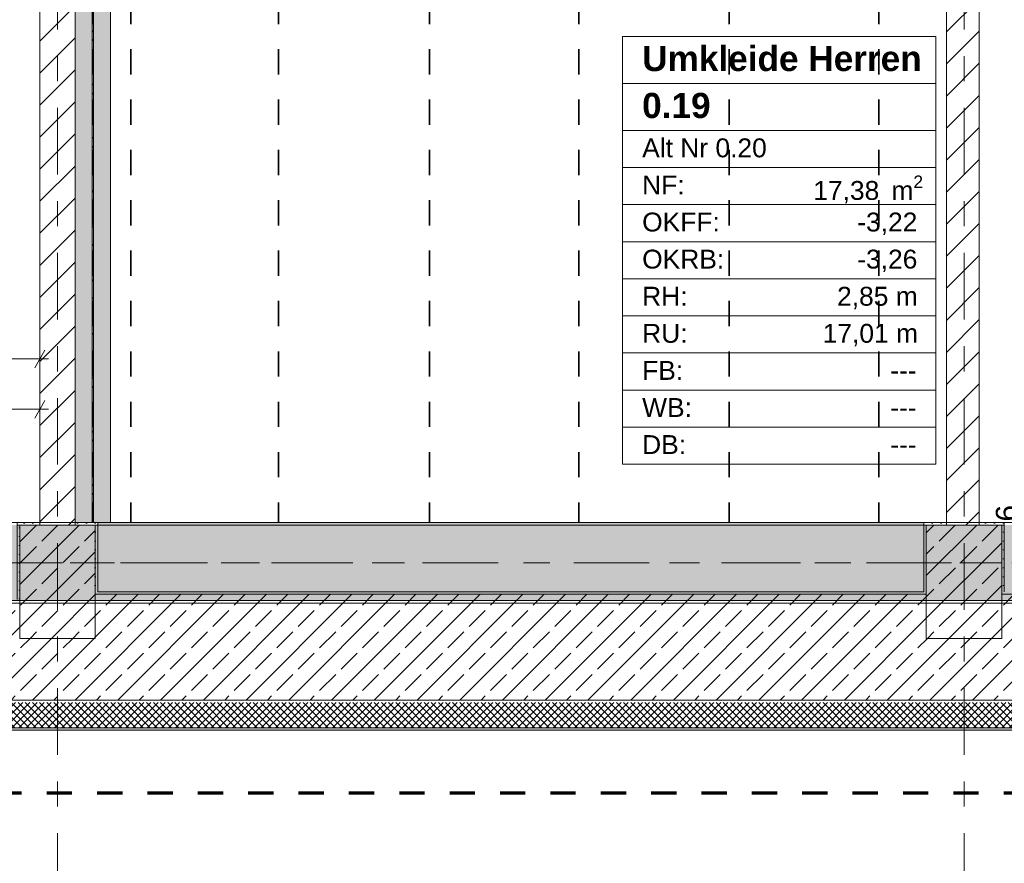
# Model space of a CAD drawing. Header units: metres. Extents: x -3.6 to 84.5, y -11 to 16.8.
# Tile 33 of 76: x 25.6 to 29.5, y -0.6 to 2.7. Entities that reach past the tile are written whole.
import ezdxf

# ---------------------------------------------------------------- set-up
doc = ezdxf.new("R2010")
doc.units = ezdxf.units.M
doc.header["$MEASUREMENT"] = 0
for name, pattern in [('Achse', [0.2, 0.1, -0.05, 0, -0.05]), ('Strichlinie doppelt', [0.546806, 0.264583, -0.105833, 0.070556, -0.105833]), ('Strichlinie eng', [0.115, 0.075, -0.04]), ('Wipeout_Contour', [1, 0, -1])]:
    doc.linetypes.add(name, pattern=pattern)
for name, color, linetype in [('155 - Bemaßung_ Beschriftung.Ausbau - Deckenelemente', 7, 'Continuous'), ('301 - Elemente.Linie', 7, 'Continuous'), ('401 - Zone.Raum_ Raumbegrenzung_ Whg.', 7, 'Continuous'), ('451 - Universal.Achsen Raster', 7, 'Continuous'), ('604 - Struktur.Wand Aussen', 7, 'Continuous'), ('605 - Struktur.Wand Innen', 7, 'Continuous'), ('607 - Struktur.Stütze', 7, 'Continuous'), ('608 - Struktur.Träger', 7, 'Continuous'), ('612 - Struktur.Stahlbau', 7, 'Continuous'), ('Neubau_612 - Struktur.Stahlbau', 7, 'Continuous')]:
    doc.layers.add(name, color=color, linetype=linetype)
doc.styles.add('ERSTELLTER_STIL_1', font='txt')
doc.styles.add('ERSTELLTER_STIL_2', font='txt')
doc.dimstyles.new('ERSTELLTER_STIL__1', dxfattribs={"dimtxt": 0.1, "dimasz": 0.0532, "dimexe": 0.18, "dimexo": 0.0625, "dimgap": 0, "dimtad": 1, "dimtih": 1, "dimtoh": 1, "dimzin": 0, "dimdsep": 46, "dimtxsty": 'ERSTELLTER_STIL_2', "dimblk": 'ARROWHEAD_2', "dimblk1": 'ARROWHEAD_2', "dimblk2": 'ARROWHEAD_2', "dimcen": 0.09, "dimse1": 1, "dimse2": 1, "dimclrd": 7, "dimclre": 7, "dimclrt": 7, "dimazin": 0, "dimtfac": 1, "dimtdec": 4, "dimtmove": 0, "dimatfit": 3, "dimfxl": 1, "dimtolj": 1, "dimtzin": 0, "dimarcsym": 0})
doc.dimstyles.new('ERSTELLTER_STIL__3', dxfattribs={"dimtxt": 0.085, "dimasz": 0.0532, "dimexe": 0.18, "dimexo": 0.0625, "dimgap": 0, "dimtad": 1, "dimtih": 1, "dimtoh": 1, "dimzin": 0, "dimdsep": 46, "dimtxsty": 'ERSTELLTER_STIL_2', "dimblk": 'ARROWHEAD_2', "dimblk1": 'ARROWHEAD_2', "dimblk2": 'ARROWHEAD_2', "dimcen": 0.09, "dimse1": 1, "dimse2": 1, "dimclrd": 256, "dimclre": 256, "dimclrt": 256, "dimazin": 0, "dimtfac": 1, "dimtdec": 4, "dimtmove": 0, "dimatfit": 3, "dimfxl": 1, "dimtolj": 1, "dimtzin": 0, "dimarcsym": 0})
doc.dimstyles.new('ERSTELLTER_STIL__4', dxfattribs={"dimtxt": 0.085, "dimasz": 0.0532, "dimexe": 0.18, "dimexo": 0.0625, "dimgap": 0, "dimtad": 1, "dimzin": 0, "dimdsep": 46, "dimtxsty": 'ERSTELLTER_STIL_2', "dimblk": 'ARROWHEAD_2', "dimblk1": 'ARROWHEAD_2', "dimblk2": 'ARROWHEAD_2', "dimcen": 0.09, "dimse1": 1, "dimse2": 1, "dimclrd": 256, "dimclre": 256, "dimclrt": 256, "dimazin": 0, "dimtfac": 1, "dimtdec": 4, "dimtmove": 2, "dimatfit": 3, "dimfxl": 1, "dimtolj": 1, "dimtzin": 0, "dimarcsym": 0})
pattern_1 = [(45, (0, 0), (-0.0636396, 0.0636396), [])]
pattern_2 = [(0, (0, 0), (0, 0.08660254), [0, -0.05]), (0, (0.025, 0.0433), (0, 0.08660254), [0, -0.05])]
pattern_3 = [(45, (0, 0), (-0.014142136, 0.014142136), []), (135, (0, 0), (0.014142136, 0.014142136), [])]
pattern_4 = [(45, (0, 0), (-0.08485281, 0.08485281), []), (45, (-0.04243, 0.04243), (-0.08485281, 0.08485281), [0.09, -0.03])]
pattern_5 = [(45, (0, 0), (-0.01767767, 0.01767767), [0, -0.025])]

# ---------------------------------------------------------------- blocks, each defined once
blk = doc.blocks.new('*D174')
at = {"layer": '155 - Bemaßung_ Beschriftung.Ausbau - Deckenelemente', "color": 7, "linetype": 'Continuous', "lineweight": 5}
for p, q in [((25.442, 4.4375), (25.442, 4.5425)), ((25.66, 4.4375), (25.66, 4.5425)), ((25.4622, 4.525), (25.4218, 4.455)), ((25.6398, 4.455), (25.6802, 4.525)), ((25.442, 4.49), (25.66, 4.49)), ((25.66, 4.49), (25.6942, 4.49))]:
    blk.add_line(p, q, dxfattribs=at)
at = {"layer": '155 - Bemaßung_ Beschriftung.Ausbau - Deckenelemente', "color": 7, "lineweight": 5, "insert": (25.6802, 4.5089), "char_height": 0.1, "attachment_point": 7, "style": 'ERSTELLTER_STIL_2'}
blk.add_mtext('\\A1;{\\pql;\\fArial|b0|i0|c0|p38;21\\fArial|b0|i0|c0|p38;\\A1{\\H.66x;\\S8^  ;}}', dxfattribs=at)
blk = doc.blocks.new('ARROWHEAD_2')
at = {"color": 0, "linetype": 'Continuous', "lineweight": 0}
for p, q in [((0, 0), (-1, 0)), ((-0.378, -0.655), (0.378, 0.655))]:
    blk.add_line(p, q, dxfattribs=at)
blk = doc.blocks.new('*D374')
at = {"layer": '155 - Bemaßung_ Beschriftung.Ausbau - Deckenelemente', "color": 92, "linetype": 'Continuous', "lineweight": 9, "true_color": 0x00be00}
for p, q in [((29.5945, 0.7498), (29.5245, 0.7902)), ((29.5595, 0.77), (29.5595, 0.8042)), ((29.612, 0.77), (29.507, 0.77)), ((29.5595, 0.71), (29.5595, 0.77)), ((29.612, 0.71), (29.507, 0.71)), ((29.5245, 0.7302), (29.5945, 0.6898)), ((29.5595, 0.6758), (29.5595, 0.71))]:
    blk.add_line(p, q, dxfattribs=at)
at = {"layer": '155 - Bemaßung_ Beschriftung.Ausbau - Deckenelemente', "color": 92, "lineweight": 9, "true_color": 0x00be00, "insert": (29.5425, 0.7139), "char_height": 0.085, "attachment_point": 7, "rotation": 90, "style": 'ERSTELLTER_STIL_2'}
blk.add_mtext('\\A1;{\\pql;\\fArial|b0|i0|c0|p38;6}', dxfattribs=at)
blk = doc.blocks.new('*D375')
at = {"layer": '155 - Bemaßung_ Beschriftung.Ausbau - Deckenelemente', "color": 92, "linetype": 'Continuous', "lineweight": 9, "true_color": 0x00be00}
for p, q in [((22.478, 1.3075), (22.478, 1.4125)), ((25.66, 1.3075), (25.66, 1.4125)), ((22.4982, 1.395), (22.4578, 1.325)), ((25.6398, 1.325), (25.6802, 1.395)), ((22.4438, 1.36), (22.478, 1.36)), ((22.478, 1.36), (25.66, 1.36)), ((25.66, 1.36), (25.6942, 1.36))]:
    blk.add_line(p, q, dxfattribs=at)
at = {"layer": '155 - Bemaßung_ Beschriftung.Ausbau - Deckenelemente', "color": 92, "lineweight": 9, "true_color": 0x00be00, "insert": (23.9346, 1.3605), "char_height": 0.085, "attachment_point": 7, "style": 'ERSTELLTER_STIL_2'}
blk.add_mtext('\\A1;{\\pql;\\fArial|b0|i0|c0|p38;3,18\\fArial|b0|i0|c0|p38;\\A1{\\H.66x;\\S2^  ;}}', dxfattribs=at)
blk = doc.blocks.new('*D376')
at = {"layer": '155 - Bemaßung_ Beschriftung.Ausbau - Deckenelemente', "color": 92, "linetype": 'Continuous', "lineweight": 9, "true_color": 0x00be00}
for p, q in [((22.603, 1.1075), (22.603, 1.2125)), ((25.66, 1.1075), (25.66, 1.2125)), ((22.6232, 1.195), (22.5828, 1.125)), ((25.6398, 1.125), (25.6802, 1.195)), ((22.5688, 1.16), (22.603, 1.16)), ((22.603, 1.16), (25.66, 1.16)), ((25.66, 1.16), (25.6942, 1.16))]:
    blk.add_line(p, q, dxfattribs=at)
at = {"layer": '155 - Bemaßung_ Beschriftung.Ausbau - Deckenelemente', "color": 92, "lineweight": 9, "true_color": 0x00be00, "insert": (23.9971, 1.1605), "char_height": 0.085, "attachment_point": 7, "style": 'ERSTELLTER_STIL_2'}
blk.add_mtext('\\A1;{\\pql;\\fArial|b0|i0|c0|p38;3,05\\fArial|b0|i0|c0|p38;\\A1{\\H.66x;\\S7^  ;}}', dxfattribs=at)

msp = doc.modelspace()

# ---------------------------------------------------------------- hatches: boundary and pattern name
at = {"layer": '604 - Struktur.Wand Aussen', "linetype": 'Continuous', "lineweight": 0, "true_color": 0x000000}
h = msp.add_hatch(dxfattribs=at)
h.set_pattern_fill('Gips_0001', color=18, style=0, pattern_type=2)
h.set_pattern_definition(pattern_5)
h.paths.add_polyline_path([(25.89, 0.435), (25.89, 0.425), (29.17, 0.425), (29.17, 0.435)])
h = msp.add_hatch(dxfattribs=at)
h.set_pattern_fill('Beton__Stahlbeton_0001', color=18, style=0, pattern_type=2)
h.set_pattern_definition(pattern_4)
h.paths.add_polyline_path([(18.68, 0.25), (18.53, 0.25), (18.53, 0.005), (25.73, 0.005), (25.73, 0.25), (25.58, 0.25), (25.58, 0.395), (22.28, 0.395), (22.28, 0.25), (21.98, 0.25), (21.98, 0.395), (18.68, 0.395)])
h = msp.add_hatch(dxfattribs=at)
h.set_pattern_fill('Beton__Stahlbeton_0001', color=18, style=0, pattern_type=2)
h.set_pattern_definition(pattern_4)
h.paths.add_polyline_path([(25.88, 0.25), (25.73, 0.25), (25.73, 0.005), (32.93, 0.005), (32.93, 0.25), (32.78, 0.25), (32.78, 0.425), (29.48, 0.425), (29.48, 0.25), (29.18, 0.25), (29.18, 0.425), (25.88, 0.425)])
h = msp.add_hatch(dxfattribs=at)
h.set_pattern_fill('Dämmung__hart_2_0001', color=18, style=0, pattern_type=2)
h.set_pattern_definition(pattern_3)
h.paths.add_polyline_path([(18.53, -0.105), (25.73, -0.105), (25.73, -0.005), (18.53, -0.005)])
h = msp.add_hatch(dxfattribs=at)
h.set_pattern_fill('Dämmung__hart_2_0001', color=18, style=0, pattern_type=2)
h.set_pattern_definition(pattern_3)
h.paths.add_polyline_path([(25.73, -0.105), (32.93, -0.105), (32.93, -0.005), (25.73, -0.005)])
h = msp.add_hatch(dxfattribs=at)
h.set_pattern_fill('Verputz_0001', color=18, style=0, pattern_type=2)
h.set_pattern_definition(pattern_2)
h.paths.add_polyline_path([(18.53, -0.115), (25.73, -0.115), (25.73, -0.105), (18.53, -0.105)])
h = msp.add_hatch(dxfattribs=at)
h.set_pattern_fill('Verputz_0001', color=18, style=0, pattern_type=2)
h.set_pattern_definition(pattern_2)
h.paths.add_polyline_path([(25.73, -0.115), (32.93, -0.115), (32.93, -0.105), (25.73, -0.105)])
at = {"layer": '607 - Struktur.Stütze', "linetype": 'Continuous', "lineweight": 0, "true_color": 0x000000}
h = msp.add_hatch(dxfattribs=at)
h.set_pattern_fill('Gips_0001', color=18, style=0, pattern_type=2)
h.set_pattern_definition(pattern_5)
h.paths.add_polyline_path([(25.88, 0.435), (25.88, 0.425), (25.89, 0.425), (25.89, 0.435)])
h = msp.add_hatch(dxfattribs=at)
h.set_pattern_fill('Gips_0001', color=18, style=0, pattern_type=2)
h.set_pattern_definition(pattern_5)
h.paths.add_polyline_path([(29.18, 0.435), (29.17, 0.435), (29.17, 0.425), (29.18, 0.425)])
h = msp.add_hatch(dxfattribs=at)
h.set_pattern_fill('Gips_0001', color=18, style=0, pattern_type=2)
h.set_pattern_definition(pattern_5)
h.paths.add_polyline_path([(29.49, 0.435), (29.48, 0.435), (29.48, 0.425), (29.49, 0.425)])
at = {"layer": '608 - Struktur.Träger', "linetype": 'Continuous', "lineweight": 0, "true_color": 0x000000}
h = msp.add_hatch(dxfattribs=at)
h.set_pattern_fill('Gips_0001', color=18, style=0, pattern_type=2)
h.set_pattern_definition(pattern_5)
h.paths.add_polyline_path([(25.89, 0.7), (29.17, 0.7), (29.17, 0.71), (25.89, 0.71)])
at = {"layer": 'Neubau_612 - Struktur.Stahlbau', "linetype": 'Continuous', "lineweight": 0, "true_color": 0x000000}
h = msp.add_hatch(dxfattribs=at)
h.set_pattern_fill('Metall__Stahl_0001', color=18, style=0, pattern_type=2)
h.set_pattern_definition([(135, (0, 0), (0.053033, 0.053033), []), (135, (-0.01768, -0.01768), (0.053033, 0.053033), [])])
h.paths.add_polyline_path([(25.8672, 5.19), (25.8672, 0.71), (25.8727, 0.71), (25.8727, 5.19)])

# ---------------------------------------------------------------- linework, layer by layer
at = {"layer": '155 - Bemaßung_ Beschriftung.Ausbau - Deckenelemente', "color": 7, "linetype": 'Achse', "lineweight": 35}
for p, q in [((26.022, 5.19), (26.022, 0.71)), ((26.608, 5.19), (26.608, 0.71)), ((27.208, 5.19), (27.208, 0.71)), ((27.801, 5.19), (27.801, 0.71)), ((28.397, 5.19), (28.397, 0.71)), ((28.992, 5.19), (28.992, 0.71))]:
    msp.add_line(p, q, dxfattribs=at)
at = {"layer": '401 - Zone.Raum_ Raumbegrenzung_ Whg.', "color": 7, "linetype": 'Continuous', "lineweight": 9}
for p, q in [((29.2184, 2.6408), (27.9732, 2.6408)), ((27.9732, 2.6408), (27.9732, 0.9417)), ((27.9732, 2.6408), (29.2184, 2.6408)), ((27.9732, 2.4542), (27.9732, 2.6408)), ((29.2184, 0.9417), (29.2184, 2.6408)), ((29.2184, 2.6408), (29.2184, 2.4542)), ((29.2184, 2.4542), (27.9732, 2.4542)), ((27.9732, 2.4542), (29.2184, 2.4542)), ((27.9732, 2.2676), (27.9732, 2.4542)), ((29.2184, 2.4542), (29.2184, 2.2676)), ((29.2184, 2.2676), (27.9732, 2.2676)), ((27.9732, 2.2676), (29.2184, 2.2676)), ((27.9732, 2.1203), (27.9732, 2.2676)), ((29.2184, 2.2676), (29.2184, 2.1203)), ((29.2184, 2.1203), (27.9732, 2.1203)), ((27.9732, 2.1203), (29.2184, 2.1203)), ((27.9732, 1.973), (27.9732, 2.1203)), ((29.2184, 2.1203), (29.2184, 1.973)), ((29.2184, 1.973), (27.9732, 1.973)), ((27.9732, 1.973), (29.2184, 1.973)), ((27.9732, 1.8256), (27.9732, 1.973)), ((29.2184, 1.973), (29.2184, 1.8256)), ((29.2184, 1.8256), (27.9732, 1.8256)), ((27.9732, 1.8256), (29.2184, 1.8256)), ((27.9732, 1.6783), (27.9732, 1.8256)), ((29.2184, 1.8256), (29.2184, 1.6783)), ((29.2184, 1.6783), (27.9732, 1.6783)), ((27.9732, 1.6783), (29.2184, 1.6783)), ((27.9732, 1.531), (27.9732, 1.6783)), ((29.2184, 1.6783), (29.2184, 1.531)), ((29.2184, 1.531), (27.9732, 1.531)), ((27.9732, 1.531), (29.2184, 1.531)), ((27.9732, 1.3837), (27.9732, 1.531)), ((29.2184, 1.531), (29.2184, 1.3837)), ((29.2184, 1.3837), (27.9732, 1.3837)), ((27.9732, 1.3837), (29.2184, 1.3837)), ((27.9732, 1.2364), (27.9732, 1.3837)), ((29.2184, 1.3837), (29.2184, 1.2364)), ((29.2184, 1.2364), (27.9732, 1.2364)), ((27.9732, 1.2364), (29.2184, 1.2364)), ((27.9732, 1.089), (27.9732, 1.2364)), ((29.2184, 1.2364), (29.2184, 1.089)), ((29.2184, 1.089), (27.9732, 1.089)), ((27.9732, 1.089), (29.2184, 1.089)), ((27.9732, 0.9417), (27.9732, 1.089)), ((29.2184, 1.089), (29.2184, 0.9417)), ((27.9732, 0.9417), (29.2184, 0.9417)), ((29.2184, 0.9417), (27.9732, 0.9417))]:
    msp.add_line(p, q, dxfattribs=at)
at = {"layer": '451 - Universal.Achsen Raster', "color": 160, "linetype": 'Strichlinie doppelt', "lineweight": 9, "true_color": 0x3232ff}
msp.add_line((64.935, 0.55), (-3.175, 0.55), dxfattribs=at)
at = {"layer": '604 - Struktur.Wand Aussen', "color": 7, "linetype": 'Continuous', "lineweight": 18}
for p, q in [((29.18, 0.425), (25.88, 0.425)), ((32.78, 0.425), (29.48, 0.425)), ((18.53, 0.005), (25.73, 0.005)), ((25.73, 0.005), (32.93, 0.005))]:
    msp.add_line(p, q, dxfattribs=at)
at = {"layer": '604 - Struktur.Wand Aussen', "color": 7, "linetype": 'Continuous', "lineweight": 13}
for p, q in [((18.53, -0.105), (25.73, -0.105)), ((25.73, -0.105), (32.93, -0.105))]:
    msp.add_line(p, q, dxfattribs=at)
at = {"layer": '604 - Struktur.Wand Aussen', "color": 7, "linetype": 'Continuous', "lineweight": 13, "flags": 128}
for points in [[(29.17, 0.435), (25.89, 0.435)], [(18.53, -0.115), (25.73, -0.115)], [(25.73, -0.115), (32.93, -0.115)]]:
    msp.add_lwpolyline(points, dxfattribs=at)
at = {"layer": '608 - Struktur.Träger', "color": 7, "linetype": 'Continuous', "lineweight": 5}
for p, q in [((25.89, 0.71), (25.89, 0.7)), ((29.17, 0.71), (25.89, 0.71)), ((29.17, 0.71), (29.17, 0.7))]:
    msp.add_line(p, q, dxfattribs=at)
at = {"layer": '608 - Struktur.Träger', "color": 7, "linetype": 'Continuous', "lineweight": 13}
for p, q in [((29.17, 0.7), (25.89, 0.7)), ((0.38, 0.39), (61.88, 0.39))]:
    msp.add_line(p, q, dxfattribs=at)
at = {"layer": '608 - Struktur.Träger', "color": 7, "linetype": 'Achse', "lineweight": 9}
msp.add_line((0.38, 0.55), (61.88, 0.55), dxfattribs=at)
at = {"layer": '608 - Struktur.Träger', "color": 7, "linetype": 'Continuous', "lineweight": 13, "flags": 128}
msp.add_lwpolyline([(61.88, 0.4), (61.57, 0.4), (58.29, 0.4), (57.97, 0.4), (54.69, 0.4), (54.37, 0.4), (51.09, 0.4), (25.57, 0.4), (22.29, 0.4), (21.97, 0.4), (18.69, 0.4), (0.38, 0.4)], dxfattribs=at)
at = {"layer": 'Neubau_612 - Struktur.Stahlbau', "color": 1, "linetype": 'Continuous', "lineweight": 9}
for p, q in [((25.8672, 5.19), (25.8672, 0.71)), ((25.8727, 5.19), (25.8727, 0.71)), ((25.8727, 0.71), (25.8672, 0.71))]:
    msp.add_line(p, q, dxfattribs=at)
at = {"layer": 'Neubau_612 - Struktur.Stahlbau', "color": 1, "linetype": 'Achse', "lineweight": 9}
msp.add_line((25.87, 5.19), (25.87, 0.71), dxfattribs=at)
at = {"layer": 'Neubau_612 - Struktur.Stahlbau', "color": 1, "linetype": 'Continuous', "lineweight": 13}
msp.add_line((25.94, 5.19), (25.94, 0.71), dxfattribs=at)

# ---------------------------------------------------------------- texts
at = {"layer": '401 - Zone.Raum_ Raumbegrenzung_ Whg.', "color": 7, "lineweight": 9, "attachment_point": 1}
for s, insert, char_height, style in [('\\A1;{\\pqj;\\pt0;\\fArial|b1|i0|c0|p38;}', (29.1398, 2.6261), 0.1, 'ERSTELLTER_STIL_1'), ('\\A1;{\\pqj;\\pt0;\\fArial|b1|i0|c0|p38;Umkleide Herren}', (28.0518, 2.6032), 0.1, 'ERSTELLTER_STIL_1'), ('\\A1;{\\pqj;\\pt0;\\fArial|b1|i0|c0|p38;}', (29.1398, 2.4395), 0.1, 'ERSTELLTER_STIL_1'), ('\\A1;{\\pql;\\pt0;\\fArial|b1|i0|c0|p38;0.19}', (28.0518, 2.4166), 0.1, 'ERSTELLTER_STIL_1'), ('\\A1;{\\pqj;\\pt0;\\fArial|b0|i0|c0|p38;Alt Nr 0.20}', (28.0518, 2.2357), 0.075, 'ERSTELLTER_STIL_2'), ('\\A1;{\\pqj;\\pt0;\\fArial|b0|i0|c0|p38;}', (29.1398, 2.2529), 0.075, 'ERSTELLTER_STIL_2'), ('\\A1;{\\pqj;\\pt0;\\fArial|b0|i0|c0|p38;NF: }', (28.0518, 2.0884), 0.075, 'ERSTELLTER_STIL_2'), ('\\A1;{\\pql;\\pt0,0.05;\\fArial|b0|i0|c0|p38;17,38\\fArial|b0|i0|c0|p38;\\A1{\\H.66x;\\S^  ;}\\fArial|b0|i0|c0|p38; m\\fArial|b0|i0|c0|p38;\\A1{\\H.66x;\\S2^  ;}}', (28.7313, 2.0884), 0.075, 'ERSTELLTER_STIL_2'), ('\\A1;{\\pqj;\\pt0;\\fArial|b0|i0|c0|p38;OKFF: }', (28.0518, 1.9411), 0.075, 'ERSTELLTER_STIL_2'), ('\\A1;{\\pqj;\\pt0;\\fArial|b0|i0|c0|p38;-3,22}', (28.906, 1.9411), 0.075, 'ERSTELLTER_STIL_2'), ('\\A1;{\\pqj;\\pt0;\\fArial|b0|i0|c0|p38;OKRB: }', (28.0518, 1.7938), 0.075, 'ERSTELLTER_STIL_2'), ('\\A1;{\\pqj;\\pt0;\\fArial|b0|i0|c0|p38;-3,26}', (28.906, 1.7938), 0.075, 'ERSTELLTER_STIL_2'), ('\\A1;{\\pqj;\\pt0;\\fArial|b0|i0|c0|p38;RH: }', (28.0518, 1.6464), 0.075, 'ERSTELLTER_STIL_2'), ('\\A1;{\\pqj;\\pt0;\\fArial|b0|i0|c0|p38;2,85 m}', (28.8258, 1.6464), 0.075, 'ERSTELLTER_STIL_2'), ('\\A1;{\\pqj;\\pt0;\\fArial|b0|i0|c0|p38;RU: }', (28.0518, 1.4991), 0.075, 'ERSTELLTER_STIL_2'), ('\\A1;{\\pqj;\\pt0;\\fArial|b0|i0|c0|p38;17,01 m}', (28.7688, 1.4991), 0.075, 'ERSTELLTER_STIL_2'), ('\\A1;{\\pqj;\\pt0;\\fArial|b0|i0|c0|p38;FB: }', (28.0518, 1.3518), 0.075, 'ERSTELLTER_STIL_2'), ('\\A1;{\\pqj;\\pt0;\\fArial|b0|i0|c0|p38;---}', (29.037, 1.3518), 0.075, 'ERSTELLTER_STIL_2'), ('\\A1;{\\pqj;\\pt0;\\fArial|b0|i0|c0|p38;WB: }', (28.0518, 1.2045), 0.075, 'ERSTELLTER_STIL_2'), ('\\A1;{\\pqj;\\pt0;\\fArial|b0|i0|c0|p38;---}', (29.037, 1.2045), 0.075, 'ERSTELLTER_STIL_2'), ('\\A1;{\\pqj;\\pt0;\\fArial|b0|i0|c0|p38;DB: }', (28.0518, 1.0572), 0.075, 'ERSTELLTER_STIL_2'), ('\\A1;{\\pqj;\\pt0;\\fArial|b0|i0|c0|p38;---}', (29.037, 1.0572), 0.075, 'ERSTELLTER_STIL_2')]:
    msp.add_mtext(s, dxfattribs=dict(at, insert=insert, char_height=char_height, style=style))

# ---------------------------------------------------------------- dimensions: what is measured, and where the dimension line sits
at = {"layer": '155 - Bemaßung_ Beschriftung.Ausbau - Deckenelemente', "color": 92, "linetype": 'Continuous', "lineweight": 9, "true_color": 0x00be00}
dim = msp.add_linear_dim(base=(29.5595, 0.77), p1=(29.5263, 0.71), p2=(29.7953, 0.77), angle=90, dimstyle='ERSTELLTER_STIL__4', dxfattribs=at)
dim.commit()
dim.dimension.update_dxf_attribs({"geometry": '*D374', "text_midpoint": (29.5, 0.7463), "dimtype": 160, "text_rotation": 90})

# ---------------------------------------------------------------- wipeouts: each hides what was drawn before it
at = {"color": 254, "linetype": 'Wipeout_Contour', "lineweight": 0, "ltscale": 103.533121}
msp.add_wipeout([(25.66, 0.7), (25.8, 0.7), (25.8, 3.8945), (25.66, 3.8945)], dxfattribs=at).dxf.layer = '605 - Struktur.Wand Innen'
at = {"color": 254, "linetype": 'Wipeout_Contour', "lineweight": 0, "ltscale": 117.838683}
msp.add_wipeout([(29.26, 0.7), (29.39, 0.7), (29.39, 3.89), (29.26, 3.89)], dxfattribs=at).dxf.layer = '605 - Struktur.Wand Innen'

# ---------------------------------------------------------------- next in the draw order: hatches: boundary and pattern name
at = {"layer": '605 - Struktur.Wand Innen', "linetype": 'Continuous', "lineweight": 0, "true_color": 0x000000}
h = msp.add_hatch(dxfattribs=at)
h.set_pattern_fill('MW_Ziegel_0001', color=18, style=0, pattern_type=2)
h.set_pattern_definition(pattern_1)
h.paths.add_polyline_path([(25.66, 0.7), (25.8, 0.7), (25.8, 3.8945), (25.66, 3.8945)])
h = msp.add_hatch(dxfattribs=at)
h.set_pattern_fill('MW_Ziegel_0001', color=18, style=0, pattern_type=2)
h.set_pattern_definition(pattern_1)
h.paths.add_polyline_path([(29.26, 0.7), (29.39, 0.7), (29.39, 3.89), (29.26, 3.89)])
at = {"layer": '607 - Struktur.Stütze', "linetype": 'Continuous', "lineweight": 0, "true_color": 0x000000}
h = msp.add_hatch(dxfattribs=at)
h.set_pattern_fill('Gips_0001', color=18, style=0, pattern_type=2)
h.set_pattern_definition(pattern_5)
h.paths.add_polyline_path([(25.57, 0.405), (25.58, 0.405), (25.58, 0.7), (25.66, 0.7), (25.66, 0.71), (25.57, 0.71)])
h = msp.add_hatch(dxfattribs=at)
h.set_pattern_fill('Gips_0001', color=18, style=0, pattern_type=2)
h.set_pattern_definition(pattern_5)
h.paths.add_polyline_path([(25.8, 0.7), (25.88, 0.7), (25.88, 0.435), (25.89, 0.435), (25.89, 0.71), (25.8, 0.71)])
h = msp.add_hatch(dxfattribs=at)
h.set_pattern_fill('Gips_0001', color=18, style=0, pattern_type=2)
h.set_pattern_definition(pattern_5)
h.paths.add_polyline_path([(29.26, 0.71), (29.17, 0.71), (29.17, 0.435), (29.18, 0.435), (29.18, 0.7), (29.26, 0.7)])
h = msp.add_hatch(dxfattribs=at)
h.set_pattern_fill('Gips_0001', color=18, style=0, pattern_type=2)
h.set_pattern_definition(pattern_5)
h.paths.add_polyline_path([(29.39, 0.7), (29.48, 0.7), (29.48, 0.435), (29.49, 0.435), (29.49, 0.71), (29.39, 0.71)])
h = msp.add_hatch(dxfattribs=at)
h.set_pattern_fill('Beton__Stahlbeton_0001', color=18, style=0, pattern_type=2)
h.set_pattern_definition(pattern_4)
h.paths.add_polyline_path([(25.58, 0.25), (25.88, 0.25), (25.88, 0.7), (25.58, 0.7)])
h = msp.add_hatch(dxfattribs=at)
h.set_pattern_fill('Beton__Stahlbeton_0001', color=18, style=0, pattern_type=2)
h.set_pattern_definition(pattern_4)
h.paths.add_polyline_path([(29.18, 0.25), (29.48, 0.25), (29.48, 0.7), (29.18, 0.7)])
at = {"layer": '608 - Struktur.Träger', "linetype": 'Continuous', "lineweight": 0, "true_color": 0x000000}
h = msp.add_hatch(dxfattribs=at)
h.set_pattern_fill('Beton__Stahlbeton_0001', color=18, style=0, pattern_type=2)
h.set_pattern_definition(pattern_4)
h.paths.add_polyline_path([(0.69, 0.7), (0.38, 0.7), (0.38, 0.4), (18.69, 0.4), (21.97, 0.4), (22.29, 0.4), (25.57, 0.4), (51.09, 0.4), (54.37, 0.4), (54.69, 0.4), (57.97, 0.4), (58.29, 0.4), (61.57, 0.4), (61.88, 0.4), (61.88, 0.7), (61.57, 0.7), (58.29, 0.7), (57.97, 0.7), (54.69, 0.7), (54.37, 0.7), (51.09, 0.7), (50.77, 0.7), (47.49, 0.7), (47.17, 0.7), (43.89, 0.7), (43.57, 0.7), (40.29, 0.7), (39.97, 0.7), (36.69, 0.7), (36.37, 0.7), (33.09, 0.7), (32.77, 0.7), (29.49, 0.7), (29.17, 0.7), (25.89, 0.7), (25.57, 0.7), (22.29, 0.7), (21.97, 0.7), (18.69, 0.7), (18.37, 0.7), (15.28, 0.7), (14.77, 0.7), (11.49, 0.7), (11.17, 0.7), (7.89, 0.7), (7.57, 0.7), (4.29, 0.7), (3.97, 0.7)])
at = {"layer": '612 - Struktur.Stahlbau', "linetype": 'Continuous', "lineweight": 0, "true_color": 0x30307f}
msp.add_hatch(color=177, dxfattribs=at).paths.add_polyline_path([(25.8, 5.19), (25.94, 5.19), (25.94, 0.71), (25.8, 0.71)])

# ---------------------------------------------------------------- next in the draw order: linework, layer by layer
at = {"layer": '301 - Elemente.Linie', "color": 160, "linetype": 'Strichlinie eng', "lineweight": 70, "true_color": 0x3232ff, "flags": 128}
msp.add_lwpolyline([(15.0261, 14.065), (32.7919, 14.065), (32.7919, -0.365), (15.0261, -0.365)], close=True, dxfattribs=at)
at = {"layer": '451 - Universal.Achsen Raster', "color": 160, "linetype": 'Strichlinie doppelt', "lineweight": 9, "true_color": 0x3232ff}
for p, q in [((25.73, -10.585), (25.73, 16.355)), ((29.33, -10.585), (29.33, 16.355))]:
    msp.add_line(p, q, dxfattribs=at)
at = {"layer": '605 - Struktur.Wand Innen', "color": 7, "linetype": 'Continuous', "lineweight": 18, "flags": 128}
for points in [[(25.66, 3.8945), (25.66, 0.7)], [(25.8, 0.7), (25.8, 3.8945)], [(29.26, 3.89), (29.26, 0.7)], [(29.39, 0.7), (29.39, 3.89)]]:
    msp.add_lwpolyline(points, dxfattribs=at)
at = {"layer": '607 - Struktur.Stütze', "color": 7, "linetype": 'Continuous', "lineweight": 5, "flags": 128}
for points in [[(25.66, 0.71), (25.57, 0.71), (25.57, 0.405)], [(25.89, 0.435), (25.89, 0.71), (25.8, 0.71)], [(29.26, 0.71), (29.17, 0.71), (29.17, 0.435)], [(29.49, 0.435), (29.49, 0.71), (29.39, 0.71)]]:
    msp.add_lwpolyline(points, dxfattribs=at)
at = {"layer": '607 - Struktur.Stütze', "color": 7, "linetype": 'Continuous', "lineweight": 13, "flags": 128}
for points in [[(25.58, 0.25), (25.88, 0.25), (25.88, 0.7), (25.58, 0.7)], [(29.18, 0.25), (29.48, 0.25), (29.48, 0.7), (29.18, 0.7)]]:
    msp.add_lwpolyline(points, close=True, dxfattribs=at)
at = {"layer": '608 - Struktur.Träger', "color": 7, "linetype": 'Continuous', "lineweight": 13}
for p, q in [((0.38, 0.71), (61.88, 0.71)), ((25.89, 0.7), (25.57, 0.7)), ((29.49, 0.7), (29.17, 0.7))]:
    msp.add_line(p, q, dxfattribs=at)
at = {"layer": 'Neubau_612 - Struktur.Stahlbau', "color": 1, "linetype": 'Continuous', "lineweight": 13}
for p, q in [((25.8, 5.19), (25.8, 0.71)), ((25.8, 0.71), (25.94, 0.71))]:
    msp.add_line(p, q, dxfattribs=at)

# ---------------------------------------------------------------- next in the draw order: dimensions: what is measured, and where the dimension line sits
at = {"layer": '155 - Bemaßung_ Beschriftung.Ausbau - Deckenelemente', "color": 7, "linetype": 'Continuous', "lineweight": 5}
dim = msp.add_linear_dim(base=(25.66, 4.49), p1=(25.442, 0.71), p2=(25.66, 5.2), dimstyle='ERSTELLTER_STIL__1', dxfattribs=at)
dim.commit()
dim.dimension.update_dxf_attribs({"geometry": '*D174', "text_midpoint": (25.8915, 4.56), "dimtype": 160})
at = {"layer": '155 - Bemaßung_ Beschriftung.Ausbau - Deckenelemente', "color": 92, "linetype": 'Continuous', "lineweight": 9, "true_color": 0x00be00}
for base, p1, p2, picture, middle in [((25.66, 1.36), (22.478, 0.7981), (25.66, 0.7331), '*D375', (24.1598, 1.4195)), ((25.66, 1.16), (22.603, 0.5981), (25.66, 0.5331), '*D376', (24.2223, 1.2195))]:
    dim = msp.add_linear_dim(base=base, p1=p1, p2=p2, dimstyle='ERSTELLTER_STIL__3', dxfattribs=at)
    dim.commit()
    dim.dimension.update_dxf_attribs({"geometry": picture, "text_midpoint": middle, "dimtype": 160})

doc.saveas('drawing.dxf')
